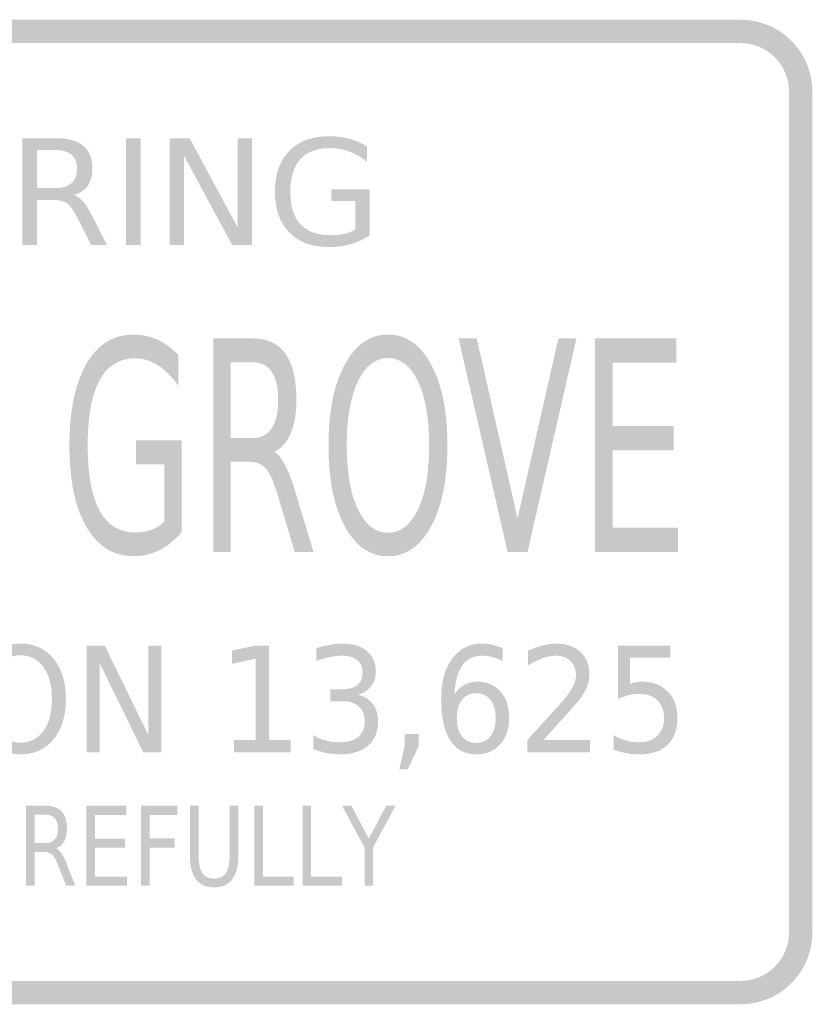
# Model space of a CAD drawing. Header units: inches. Extents: x -0.5 to 0.5, y -0.3 to 0.3.
# Tile 2 of 2: x 0.01 to 0.5, y -0.3 to 0.3. Entities that reach past the tile are written whole.
import ezdxf

# ---------------------------------------------------------------- set-up
doc = ezdxf.new("R2010")
doc.units = ezdxf.units.IN
doc.header["$MEASUREMENT"] = 0

msp = doc.modelspace()

# ---------------------------------------------------------------- hatches: boundary and pattern name
for points in [[(0.45585, 0.30288), (-0.45585, 0.30288), (-0.45585, 0.2885), (0.45585, 0.2885), (0.45585, 0.30288)], [(0.5, 0.25873), (0.49979, 0.26305), (0.49915, 0.26734), (0.4981, 0.27154), (0.49664, 0.27562), (0.49479, 0.27954), (0.49256, 0.28325), (0.48998, 0.28673), (0.48707, 0.28994), (0.48386, 0.29285), (0.48038, 0.29543), (0.47666, 0.29766), (0.47275, 0.29951), (0.46867, 0.30097), (0.46447, 0.30203), (0.46018, 0.30266), (0.45585, 0.30288), (0.45585, 0.2885), (0.45877, 0.28836), (0.46166, 0.28793), (0.4645, 0.28722), (0.46725, 0.28624), (0.46989, 0.28499), (0.47239, 0.28348), (0.47474, 0.28174), (0.47691, 0.27978), (0.47887, 0.27762), (0.48061, 0.27527), (0.48211, 0.27276), (0.48336, 0.27012), (0.48434, 0.26737), (0.48505, 0.26454), (0.48548, 0.26165), (0.48563, 0.25873), (0.5, 0.25873)], [(0.5, -0.25873), (0.5, 0.25873), (0.48563, 0.25873), (0.48563, -0.25873), (0.5, -0.25873)], [(0.07768, 0.22998), (0.08673, 0.22998), (0.08673, 0.16427), (0.07768, 0.16427), (0.07768, 0.22998)], [(0.10469, 0.22998), (0.11687, 0.22998), (0.14651, 0.17501), (0.14651, 0.22998), (0.15527, 0.22998), (0.15527, 0.16427), (0.14308, 0.16427), (0.11344, 0.21924), (0.11344, 0.16427), (0.10469, 0.16427), (0.10469, 0.22998)], [(0.31258, -0.02464), (0.28239, 0.10678), (0.29357, 0.10678), (0.31864, -0.00387), (0.34377, 0.10678), (0.3549, 0.10678), (0.32476, -0.02464), (0.31258, -0.02464)], [(0.36638, 0.10678), (0.41634, 0.10678), (0.41634, 0.09181), (0.37709, 0.09181), (0.37709, 0.05291), (0.41475, 0.05291), (0.41475, 0.03794), (0.37709, 0.03794), (0.37709, -0.00968), (0.41734, -0.00968), (0.41734, -0.02464), (0.36638, -0.02464), (0.36638, 0.10678)], [(0.05359, -0.08214), (0.06463, -0.08214), (0.09148, -0.1371), (0.09148, -0.08214), (0.09941, -0.08214), (0.09941, -0.14784), (0.08837, -0.14784), (0.06152, -0.09287), (0.06152, -0.14784), (0.05359, -0.14784), (0.05359, -0.08214)], [(0.14419, -0.14036), (0.15757, -0.14036), (0.15757, -0.09023), (0.14297, -0.0934), (0.14297, -0.0853), (0.15748, -0.08214), (0.16568, -0.08214), (0.16568, -0.14036), (0.17906, -0.14036), (0.17906, -0.14784), (0.14419, -0.14784), (0.14419, -0.14036)], [(0.2492, -0.13666), (0.25776, -0.13666), (0.25776, -0.14423), (0.2511, -0.15832), (0.24587, -0.15832), (0.2492, -0.14423), (0.2492, -0.13666)], [(0.05337, -0.1807), (0.07792, -0.1807), (0.07792, -0.18631), (0.05863, -0.18631), (0.05863, -0.2009), (0.07714, -0.2009), (0.07714, -0.20651), (0.05863, -0.20651), (0.05863, -0.22437), (0.07841, -0.22437), (0.07841, -0.22998), (0.05337, -0.22998), (0.05337, -0.1807)], [(0.08703, -0.1807), (0.10936, -0.1807), (0.10936, -0.18631), (0.0923, -0.18631), (0.0923, -0.20083), (0.10771, -0.20083), (0.10771, -0.20644), (0.0923, -0.20644), (0.0923, -0.22998), (0.08703, -0.22998), (0.08703, -0.1807)], [(0.15671, -0.1807), (0.16198, -0.1807), (0.16198, -0.22437), (0.18089, -0.22437), (0.18089, -0.22998), (0.15671, -0.22998), (0.15671, -0.1807)], [(0.18639, -0.1807), (0.19165, -0.1807), (0.19165, -0.22437), (0.21057, -0.22437), (0.21057, -0.22998), (0.18639, -0.22998), (0.18639, -0.1807)], [(0.21074, -0.1807), (0.21641, -0.1807), (0.22717, -0.20096), (0.23787, -0.1807), (0.24354, -0.1807), (0.22977, -0.20651), (0.22977, -0.22998), (0.22451, -0.22998), (0.22451, -0.20651), (0.21074, -0.1807)], [(0.45585, -0.30287), (0.46018, -0.30266), (0.46447, -0.30203), (0.46867, -0.30097), (0.47275, -0.29951), (0.47666, -0.29766), (0.48038, -0.29543), (0.48386, -0.29285), (0.48707, -0.28994), (0.48998, -0.28673), (0.49256, -0.28325), (0.49479, -0.27954), (0.49664, -0.27562), (0.4981, -0.27154), (0.49915, -0.26734), (0.49979, -0.26305), (0.5, -0.25873), (0.48563, -0.25873), (0.48548, -0.26164), (0.48505, -0.26454), (0.48434, -0.26737), (0.48336, -0.27012), (0.48211, -0.27276), (0.48061, -0.27527), (0.47887, -0.27761), (0.47691, -0.27978), (0.47474, -0.28174), (0.47239, -0.28348), (0.46989, -0.28498), (0.46725, -0.28623), (0.4645, -0.28722), (0.46166, -0.28793), (0.45877, -0.28836), (0.45585, -0.2885), (0.45585, -0.30287)], [(-0.45585, -0.30287), (0.45585, -0.30287), (0.45585, -0.2885), (-0.45585, -0.2885), (-0.45585, -0.30287)]]:
    msp.add_hatch(color=7).paths.add_polyline_path(points)
h = msp.add_hatch(color=7)
edge = h.paths.add_edge_path()
edge.add_line((0.21877, 0.17365), (0.21877, 0.19129))
edge.add_line((0.21877, 0.19129), (0.204, 0.19129))
edge.add_line((0.204, 0.19129), (0.204, 0.1986))
edge.add_line((0.204, 0.1986), (0.22773, 0.1986))
edge.add_line((0.22773, 0.1986), (0.22773, 0.17039))
edge.add_spline(control_points=[(0.22773, 0.17039), (0.22425, 0.16795), (0.2204, 0.16611), (0.21619, 0.16487), (0.21198, 0.16362), (0.20749, 0.163), (0.20271, 0.163), (0.19227, 0.163), (0.1841, 0.166), (0.17822, 0.172), (0.17233, 0.178), (0.16939, 0.18635), (0.16939, 0.19706), (0.16939, 0.2078), (0.17233, 0.21617), (0.17822, 0.22217), (0.1841, 0.22817), (0.19227, 0.23117), (0.20271, 0.23117), (0.20705, 0.23117), (0.21119, 0.23064), (0.21512, 0.22958), (0.21905, 0.22853), (0.22267, 0.22697), (0.22599, 0.22492)], knot_values=[0, 0, 0, 0, 1, 1, 1, 2, 2, 2, 3, 3, 3, 4, 4, 4, 5, 5, 5, 6, 6, 6, 7, 7, 7, 8, 8, 8, 8], degree=3, periodic=0)
edge.add_line((0.22599, 0.22492), (0.22599, 0.21546))
edge.add_spline(control_points=[(0.22599, 0.21546), (0.22264, 0.21824), (0.21908, 0.22034), (0.21532, 0.22175), (0.21156, 0.22316), (0.2076, 0.22386), (0.20346, 0.22386), (0.1953, 0.22386), (0.18917, 0.22162), (0.18506, 0.21713), (0.18094, 0.21264), (0.17889, 0.20595), (0.17889, 0.19706), (0.17889, 0.1882), (0.18094, 0.18152), (0.18506, 0.17703), (0.18917, 0.17255), (0.1953, 0.1703), (0.20346, 0.1703), (0.20667, 0.1703), (0.20953, 0.17057), (0.21204, 0.17112), (0.21454, 0.17166), (0.21679, 0.1725), (0.21877, 0.17365)], knot_values=[0, 0, 0, 0, 1, 1, 1, 2, 2, 2, 3, 3, 3, 4, 4, 4, 5, 5, 5, 6, 6, 6, 7, 7, 7, 8, 8, 8, 8], degree=3, periodic=0)
h = msp.add_hatch(color=7)
edge = h.paths.add_edge_path()
edge.add_spline(control_points=[(0.0457, 0.19508), (0.04766, 0.19443), (0.04955, 0.19305), (0.05137, 0.19094), (0.0532, 0.18883), (0.05504, 0.18592), (0.05689, 0.18223)], knot_values=[0, 0, 0, 0, 1, 1, 1, 2, 2, 2, 2], degree=3, periodic=0)
edge.add_line((0.05689, 0.18223), (0.0661, 0.16427))
edge.add_line((0.0661, 0.16427), (0.05635, 0.16427))
edge.add_line((0.05635, 0.16427), (0.04779, 0.18113))
edge.add_spline(control_points=[(0.04779, 0.18113), (0.04561, 0.18553), (0.04347, 0.18845), (0.0414, 0.18989), (0.03933, 0.19132), (0.0365, 0.19204), (0.03292, 0.19204)], knot_values=[0, 0, 0, 0, 1, 1, 1, 2, 2, 2, 2], degree=3, periodic=0)
edge.add_line((0.03292, 0.19204), (0.02308, 0.19204))
edge.add_line((0.02308, 0.19204), (0.02308, 0.16427))
edge.add_line((0.02308, 0.16427), (0.01402, 0.16427))
edge.add_line((0.01402, 0.16427), (0.01402, 0.22998))
edge.add_line((0.01402, 0.22998), (0.03442, 0.22998))
edge.add_spline(control_points=[(0.03442, 0.22998), (0.04207, 0.22998), (0.04778, 0.22841), (0.05152, 0.22527), (0.05527, 0.22213), (0.05714, 0.21739), (0.05714, 0.21106), (0.05714, 0.20692), (0.05617, 0.20349), (0.05423, 0.20076), (0.05229, 0.19803), (0.04945, 0.19614), (0.0457, 0.19508)], knot_values=[0, 0, 0, 0, 1, 1, 1, 2, 2, 2, 3, 3, 3, 4, 4, 4, 4], degree=3, periodic=0)
edge = h.paths.add_edge_path(flags=0)
edge.add_line((0.02308, 0.22267), (0.02308, 0.19935))
edge.add_line((0.02308, 0.19935), (0.03442, 0.19935))
edge.add_spline(control_points=[(0.03442, 0.19935), (0.03879, 0.19935), (0.04209, 0.20034), (0.04431, 0.20232), (0.04653, 0.2043), (0.04764, 0.20721), (0.04764, 0.21106), (0.04764, 0.2149), (0.04653, 0.2178), (0.04431, 0.21975), (0.04209, 0.2217), (0.03879, 0.22267), (0.03442, 0.22267)], knot_values=[0, 0, 0, 0, 1, 1, 1, 2, 2, 2, 3, 3, 3, 4, 4, 4, 4], degree=3, periodic=0)
edge.add_line((0.03442, 0.22267), (0.02308, 0.22267))
h = msp.add_hatch(color=7)
edge = h.paths.add_edge_path()
edge.add_line((0.10141, -0.00589), (0.10141, 0.02941))
edge.add_line((0.10141, 0.02941), (0.08393, 0.02941))
edge.add_line((0.08393, 0.02941), (0.08393, 0.04402))
edge.add_line((0.08393, 0.04402), (0.112, 0.04402))
edge.add_line((0.112, 0.04402), (0.112, -0.01241))
edge.add_spline(control_points=[(0.112, -0.01241), (0.10788, -0.01728), (0.10333, -0.02096), (0.09835, -0.02345), (0.09336, -0.02595), (0.08805, -0.02719), (0.0824, -0.02719), (0.07004, -0.02719), (0.06038, -0.02119), (0.05341, -0.00919), (0.04645, 0.00281), (0.04296, 0.01952), (0.04296, 0.04094), (0.04296, 0.06241), (0.04645, 0.07915), (0.05341, 0.09115), (0.06038, 0.10315), (0.07004, 0.10915), (0.0824, 0.10915), (0.08754, 0.10915), (0.09243, 0.1081), (0.09708, 0.10598), (0.10173, 0.10387), (0.10602, 0.10076), (0.10994, 0.09665)], knot_values=[0, 0, 0, 0, 1, 1, 1, 2, 2, 2, 3, 3, 3, 4, 4, 4, 5, 5, 5, 6, 6, 6, 7, 7, 7, 8, 8, 8, 8], degree=3, periodic=0)
edge.add_line((0.10994, 0.09665), (0.10994, 0.07773))
edge.add_spline(control_points=[(0.10994, 0.07773), (0.10598, 0.0833), (0.10177, 0.0875), (0.09732, 0.09032), (0.09286, 0.09313), (0.08819, 0.09454), (0.08328, 0.09454), (0.07363, 0.09454), (0.06637, 0.09005), (0.0615, 0.08107), (0.05664, 0.0721), (0.05421, 0.05872), (0.05421, 0.04094), (0.05421, 0.02321), (0.05664, 0.00986), (0.0615, 0.00089), (0.06637, -0.00809), (0.07363, -0.01258), (0.08328, -0.01258), (0.08709, -0.01258), (0.09047, -0.01204), (0.09343, -0.01095), (0.0964, -0.00987), (0.09905, -0.00818), (0.10141, -0.00589)], knot_values=[0, 0, 0, 0, 1, 1, 1, 2, 2, 2, 3, 3, 3, 4, 4, 4, 5, 5, 5, 6, 6, 6, 7, 7, 7, 8, 8, 8, 8], degree=3, periodic=0)
h = msp.add_hatch(color=7)
edge = h.paths.add_edge_path()
edge.add_spline(control_points=[(0.23895, 0.10915), (0.25006, 0.10915), (0.25892, 0.10298), (0.26556, 0.09062), (0.27219, 0.07827), (0.2755, 0.06171), (0.2755, 0.04094), (0.2755, 0.02022), (0.27219, 0.00369), (0.26556, -0.00866), (0.25892, -0.02102), (0.25006, -0.02719), (0.23895, -0.02719), (0.22785, -0.02719), (0.21897, -0.02103), (0.21232, -0.00871), (0.20567, 0.00361), (0.20235, 0.02016), (0.20235, 0.04094), (0.20235, 0.06171), (0.20567, 0.07827), (0.21232, 0.09062), (0.21897, 0.10298), (0.22785, 0.10915), (0.23895, 0.10915)], knot_values=[0, 0, 0, 0, 1, 1, 1, 2, 2, 2, 3, 3, 3, 4, 4, 4, 5, 5, 5, 6, 6, 6, 7, 7, 7, 8, 8, 8, 8], degree=3, periodic=0)
edge = h.paths.add_edge_path(flags=0)
edge.add_spline(control_points=[(0.23895, 0.09472), (0.23118, 0.09472), (0.22501, 0.08991), (0.22044, 0.08028), (0.21587, 0.07066), (0.21359, 0.05754), (0.21359, 0.04094), (0.21359, 0.02439), (0.21587, 0.0113), (0.22044, 0.00168), (0.22501, -0.00795), (0.23118, -0.01276), (0.23895, -0.01276), (0.24672, -0.01276), (0.25288, -0.00795), (0.25743, 0.00168), (0.26199, 0.0113), (0.26426, 0.02439), (0.26426, 0.04094), (0.26426, 0.05754), (0.26199, 0.07066), (0.25743, 0.08028), (0.25288, 0.08991), (0.24672, 0.09472), (0.23895, 0.09472)], knot_values=[0, 0, 0, 0, 1, 1, 1, 2, 2, 2, 3, 3, 3, 4, 4, 4, 5, 5, 5, 6, 6, 6, 7, 7, 7, 8, 8, 8, 8], degree=3, periodic=0)
h = msp.add_hatch(color=7)
edge = h.paths.add_edge_path()
edge.add_spline(control_points=[(0.16903, 0.03698), (0.17135, 0.03568), (0.17358, 0.03293), (0.17574, 0.0287), (0.1779, 0.02448), (0.18008, 0.01867), (0.18228, 0.01127)], knot_values=[0, 0, 0, 0, 1, 1, 1, 2, 2, 2, 2], degree=3, periodic=0)
edge.add_line((0.18228, 0.01127), (0.19316, -0.02464))
edge.add_line((0.19316, -0.02464), (0.18163, -0.02464))
edge.add_line((0.18163, -0.02464), (0.1715, 0.00907))
edge.add_spline(control_points=[(0.1715, 0.00907), (0.16892, 0.01787), (0.16639, 0.02371), (0.16394, 0.02659), (0.16149, 0.02946), (0.15814, 0.0309), (0.15391, 0.0309)], knot_values=[0, 0, 0, 0, 1, 1, 1, 2, 2, 2, 2], degree=3, periodic=0)
edge.add_line((0.15391, 0.0309), (0.14225, 0.0309))
edge.add_line((0.14225, 0.0309), (0.14225, -0.02464))
edge.add_line((0.14225, -0.02464), (0.13154, -0.02464))
edge.add_line((0.13154, -0.02464), (0.13154, 0.10678))
edge.add_line((0.13154, 0.10678), (0.15567, 0.10678))
edge.add_spline(control_points=[(0.15567, 0.10678), (0.16474, 0.10678), (0.17149, 0.10364), (0.17592, 0.09736), (0.18035, 0.09108), (0.18257, 0.0816), (0.18257, 0.06893), (0.18257, 0.06065), (0.18142, 0.05379), (0.17913, 0.04833), (0.17683, 0.04287), (0.17347, 0.03909), (0.16903, 0.03698)], knot_values=[0, 0, 0, 0, 1, 1, 1, 2, 2, 2, 3, 3, 3, 4, 4, 4, 4], degree=3, periodic=0)
edge = h.paths.add_edge_path(flags=0)
edge.add_line((0.14225, 0.09216), (0.14225, 0.04551))
edge.add_line((0.14225, 0.04551), (0.15567, 0.04551))
edge.add_spline(control_points=[(0.15567, 0.04551), (0.16085, 0.04551), (0.16476, 0.04749), (0.16739, 0.05145), (0.17001, 0.05542), (0.17133, 0.06124), (0.17133, 0.06893), (0.17133, 0.07661), (0.17001, 0.08241), (0.16739, 0.08631), (0.16476, 0.09021), (0.16085, 0.09216), (0.15567, 0.09216)], knot_values=[0, 0, 0, 0, 1, 1, 1, 2, 2, 2, 3, 3, 3, 4, 4, 4, 4], degree=3, periodic=0)
edge.add_line((0.15567, 0.09216), (0.14225, 0.09216))
h = msp.add_hatch(color=7)
edge = h.paths.add_edge_path()
edge.add_spline(control_points=[(0.01282, -0.08095), (0.02132, -0.08095), (0.02811, -0.08403), (0.03318, -0.09021), (0.03826, -0.09639), (0.04079, -0.10467), (0.04079, -0.11506), (0.04079, -0.12541), (0.03826, -0.13368), (0.03318, -0.13986), (0.02811, -0.14603), (0.02132, -0.14912), (0.01282, -0.14912), (0.00432, -0.14912), (-0.00248, -0.14604), (-0.00757, -0.13988), (-0.01266, -0.13372), (-0.0152, -0.12544), (-0.0152, -0.11506), (-0.0152, -0.10467), (-0.01266, -0.09639), (-0.00757, -0.09021), (-0.00248, -0.08403), (0.00432, -0.08095), (0.01282, -0.08095)], knot_values=[0, 0, 0, 0, 1, 1, 1, 2, 2, 2, 3, 3, 3, 4, 4, 4, 5, 5, 5, 6, 6, 6, 7, 7, 7, 8, 8, 8, 8], degree=3, periodic=0)
edge = h.paths.add_edge_path(flags=0)
edge.add_spline(control_points=[(0.01282, -0.08816), (0.00687, -0.08816), (0.00215, -0.09057), (-0.00135, -0.09538), (-0.00485, -0.10019), (-0.0066, -0.10675), (-0.0066, -0.11506), (-0.0066, -0.12333), (-0.00485, -0.12987), (-0.00135, -0.13468), (0.00215, -0.1395), (0.00687, -0.1419), (0.01282, -0.1419), (0.01876, -0.1419), (0.02348, -0.1395), (0.02696, -0.13468), (0.03045, -0.12987), (0.03219, -0.12333), (0.03219, -0.11506), (0.03219, -0.10675), (0.03045, -0.10019), (0.02696, -0.09538), (0.02348, -0.09057), (0.01876, -0.08816), (0.01282, -0.08816)], knot_values=[0, 0, 0, 0, 1, 1, 1, 2, 2, 2, 3, 3, 3, 4, 4, 4, 5, 5, 5, 6, 6, 6, 7, 7, 7, 8, 8, 8, 8], degree=3, periodic=0)
h = msp.add_hatch(color=7)
edge = h.paths.add_edge_path()
edge.add_spline(control_points=[(0.22037, -0.11241), (0.22428, -0.11332), (0.22733, -0.11522), (0.22954, -0.11809), (0.23175, -0.12097), (0.23285, -0.12452), (0.23285, -0.12874), (0.23285, -0.13523), (0.2308, -0.14024), (0.2267, -0.14379), (0.2226, -0.14734), (0.21677, -0.14912), (0.2092, -0.14912), (0.20665, -0.14912), (0.20402, -0.14885), (0.20134, -0.14831), (0.19865, -0.14776), (0.19586, -0.14695), (0.19298, -0.14586)], knot_values=[0, 0, 0, 0, 1, 1, 1, 2, 2, 2, 3, 3, 3, 4, 4, 4, 5, 5, 5, 6, 6, 6, 6], degree=3, periodic=0)
edge.add_line((0.19298, -0.14586), (0.19298, -0.13728))
edge.add_spline(control_points=[(0.19298, -0.13728), (0.19526, -0.13872), (0.19775, -0.1398), (0.20046, -0.14054), (0.20316, -0.14127), (0.20598, -0.14164), (0.20893, -0.14164), (0.21406, -0.14164), (0.21798, -0.14054), (0.22066, -0.13834), (0.22335, -0.13614), (0.2247, -0.13294), (0.2247, -0.12874), (0.2247, -0.12487), (0.22345, -0.12184), (0.22096, -0.11965), (0.21846, -0.11747), (0.21498, -0.11638), (0.2105, -0.11638)], knot_values=[0, 0, 0, 0, 1, 1, 1, 2, 2, 2, 3, 3, 3, 4, 4, 4, 5, 5, 5, 6, 6, 6, 6], degree=3, periodic=0)
edge.add_line((0.2105, -0.11638), (0.20348, -0.11638))
edge.add_line((0.20348, -0.11638), (0.20348, -0.10907))
edge.add_line((0.20348, -0.10907), (0.21082, -0.10907))
edge.add_spline(control_points=[(0.21082, -0.10907), (0.21484, -0.10907), (0.21793, -0.1082), (0.22008, -0.10645), (0.22223, -0.10471), (0.2233, -0.10219), (0.2233, -0.0989), (0.2233, -0.09553), (0.2222, -0.09294), (0.21999, -0.09114), (0.21778, -0.08933), (0.21462, -0.08843), (0.2105, -0.08843), (0.20825, -0.08843), (0.20585, -0.08869), (0.2033, -0.08922), (0.20074, -0.08975), (0.19792, -0.09057), (0.19483, -0.09169)], knot_values=[0, 0, 0, 0, 1, 1, 1, 2, 2, 2, 3, 3, 3, 4, 4, 4, 5, 5, 5, 6, 6, 6, 6], degree=3, periodic=0)
edge.add_line((0.19483, -0.09169), (0.19483, -0.08376))
edge.add_spline(control_points=[(0.19483, -0.08376), (0.19792, -0.08282), (0.20083, -0.08212), (0.20354, -0.08165), (0.20626, -0.08118), (0.20882, -0.08095), (0.21123, -0.08095), (0.21744, -0.08095), (0.22237, -0.08248), (0.226, -0.08555), (0.22964, -0.08861), (0.23145, -0.09276), (0.23145, -0.09798), (0.23145, -0.10162), (0.23049, -0.10469), (0.22857, -0.1072), (0.22665, -0.10971), (0.22392, -0.11145), (0.22037, -0.11241)], knot_values=[0, 0, 0, 0, 1, 1, 1, 2, 2, 2, 3, 3, 3, 4, 4, 4, 5, 5, 5, 6, 6, 6, 6], degree=3, periodic=0)
h = msp.add_hatch(color=7)
edge = h.paths.add_edge_path()
edge.add_line((0.30948, -0.08359), (0.30948, -0.09169))
edge.add_spline(control_points=[(0.30948, -0.09169), (0.30744, -0.09063), (0.30537, -0.08982), (0.30327, -0.08926), (0.30116, -0.08871), (0.29909, -0.08843), (0.29705, -0.08843), (0.29164, -0.08843), (0.28751, -0.09041), (0.28466, -0.09437), (0.28181, -0.09833), (0.28018, -0.10432), (0.27979, -0.11233)], knot_values=[0, 0, 0, 0, 1, 1, 1, 2, 2, 2, 3, 3, 3, 4, 4, 4, 4], degree=3, periodic=0)
edge.add_spline(control_points=[(0.27979, -0.11233), (0.28139, -0.10977), (0.28338, -0.10782), (0.28579, -0.10645), (0.28819, -0.10509), (0.29083, -0.1044), (0.29372, -0.1044), (0.29981, -0.1044), (0.30463, -0.10641), (0.30815, -0.11041), (0.31168, -0.11442), (0.31345, -0.11987), (0.31345, -0.12676), (0.31345, -0.13351), (0.31161, -0.13892), (0.30793, -0.143), (0.30425, -0.14708), (0.29935, -0.14912), (0.29322, -0.14912), (0.28622, -0.14912), (0.28088, -0.14621), (0.27718, -0.14038), (0.27349, -0.13456), (0.27164, -0.12612), (0.27164, -0.11506), (0.27164, -0.10467), (0.27391, -0.09639), (0.27844, -0.09021), (0.28298, -0.08403), (0.28907, -0.08095), (0.29673, -0.08095), (0.29878, -0.08095), (0.30085, -0.08117), (0.30295, -0.08161), (0.30505, -0.08205), (0.30723, -0.08271), (0.30948, -0.08359)], knot_values=[0, 0, 0, 0, 1, 1, 1, 2, 2, 2, 3, 3, 3, 4, 4, 4, 5, 5, 5, 6, 6, 6, 7, 7, 7, 8, 8, 8, 9, 9, 9, 10, 10, 10, 11, 11, 11, 12, 12, 12, 12], degree=3, periodic=0)
edge = h.paths.add_edge_path(flags=0)
edge.add_spline(control_points=[(0.29322, -0.11145), (0.28956, -0.11145), (0.28665, -0.11281), (0.2845, -0.11554), (0.28235, -0.11827), (0.28128, -0.12201), (0.28128, -0.12676), (0.28128, -0.13149), (0.28235, -0.13522), (0.2845, -0.13796), (0.28665, -0.14071), (0.28956, -0.14208), (0.29322, -0.14208), (0.29691, -0.14208), (0.29983, -0.14071), (0.30198, -0.13796), (0.30413, -0.13522), (0.3052, -0.13149), (0.3052, -0.12676), (0.3052, -0.12201), (0.30413, -0.11827), (0.30198, -0.11554), (0.29983, -0.11281), (0.29691, -0.11145), (0.29322, -0.11145)], knot_values=[0, 0, 0, 0, 1, 1, 1, 2, 2, 2, 3, 3, 3, 4, 4, 4, 5, 5, 5, 6, 6, 6, 7, 7, 7, 8, 8, 8, 8], degree=3, periodic=0)
h = msp.add_hatch(color=7)
edge = h.paths.add_edge_path()
edge.add_line((0.33458, -0.14036), (0.36314, -0.14036))
edge.add_line((0.36314, -0.14036), (0.36314, -0.14784))
edge.add_line((0.36314, -0.14784), (0.32471, -0.14784))
edge.add_line((0.32471, -0.14784), (0.32471, -0.14036))
edge.add_spline(control_points=[(0.32471, -0.14036), (0.3278, -0.13687), (0.33204, -0.13218), (0.33742, -0.1263), (0.34279, -0.12042), (0.34617, -0.11663), (0.34755, -0.11492), (0.35017, -0.11173), (0.35199, -0.10902), (0.35303, -0.1068), (0.35406, -0.10459), (0.35458, -0.10241), (0.35458, -0.10027), (0.35458, -0.09678), (0.35345, -0.09393), (0.3512, -0.09173), (0.34895, -0.08953), (0.34601, -0.08843), (0.34237, -0.08843), (0.33982, -0.08843), (0.33712, -0.08891), (0.33426, -0.08988), (0.33141, -0.09085), (0.32836, -0.09232), (0.32512, -0.09428)], knot_values=[0, 0, 0, 0, 1, 1, 1, 2, 2, 2, 3, 3, 3, 4, 4, 4, 5, 5, 5, 6, 6, 6, 7, 7, 7, 8, 8, 8, 8], degree=3, periodic=0)
edge.add_line((0.32512, -0.09428), (0.32512, -0.0853))
edge.add_spline(control_points=[(0.32512, -0.0853), (0.32842, -0.08387), (0.33151, -0.08278), (0.33437, -0.08205), (0.33724, -0.08131), (0.33986, -0.08095), (0.34224, -0.08095), (0.34851, -0.08095), (0.35351, -0.08265), (0.35724, -0.08605), (0.36096, -0.08946), (0.36282, -0.094), (0.36282, -0.0997), (0.36282, -0.10239), (0.36236, -0.10495), (0.36143, -0.10738), (0.3605, -0.1098), (0.3588, -0.11265), (0.35634, -0.11594)], knot_values=[0, 0, 0, 0, 1, 1, 1, 2, 2, 2, 3, 3, 3, 4, 4, 4, 5, 5, 5, 6, 6, 6, 6], degree=3, periodic=0)
edge.add_spline(control_points=[(0.35634, -0.11594), (0.35565, -0.11679), (0.35349, -0.11924), (0.34987, -0.12331), (0.34625, -0.12737), (0.34115, -0.13306), (0.33458, -0.14036)], knot_values=[0, 0, 0, 0, 1, 1, 1, 2, 2, 2, 2], degree=3, periodic=0)
h = msp.add_hatch(color=7)
edge = h.paths.add_edge_path()
edge.add_line((0.38039, -0.08214), (0.41256, -0.08214))
edge.add_line((0.41256, -0.08214), (0.41256, -0.08962))
edge.add_line((0.41256, -0.08962), (0.38787, -0.08962))
edge.add_line((0.38787, -0.08962), (0.38787, -0.10572))
edge.add_spline(control_points=[(0.38787, -0.10572), (0.38907, -0.10528), (0.39027, -0.10495), (0.39146, -0.10473), (0.39264, -0.10451), (0.39384, -0.1044), (0.39504, -0.1044), (0.40179, -0.1044), (0.40715, -0.10641), (0.4111, -0.11043), (0.41505, -0.11445), (0.41702, -0.1199), (0.41702, -0.12676), (0.41702, -0.13383), (0.41499, -0.13933), (0.41094, -0.14324), (0.40689, -0.14716), (0.40116, -0.14912), (0.39378, -0.14912), (0.39122, -0.14912), (0.38863, -0.14889), (0.386, -0.14842), (0.38338, -0.14795), (0.38065, -0.14724), (0.37783, -0.1463)], knot_values=[0, 0, 0, 0, 1, 1, 1, 2, 2, 2, 3, 3, 3, 4, 4, 4, 5, 5, 5, 6, 6, 6, 7, 7, 7, 8, 8, 8, 8], degree=3, periodic=0)
edge.add_line((0.37783, -0.1463), (0.37783, -0.13737))
edge.add_spline(control_points=[(0.37783, -0.13737), (0.38026, -0.13881), (0.38278, -0.13988), (0.38537, -0.14058), (0.38797, -0.14129), (0.39071, -0.14164), (0.39359, -0.14164), (0.39828, -0.14164), (0.40199, -0.1403), (0.40472, -0.13763), (0.40746, -0.13496), (0.40882, -0.13134), (0.40882, -0.12676), (0.40882, -0.12219), (0.40746, -0.11856), (0.40472, -0.11589), (0.40199, -0.11322), (0.39828, -0.11189), (0.39359, -0.11189), (0.3914, -0.11189), (0.38922, -0.11215), (0.38704, -0.11268), (0.38486, -0.11321), (0.38265, -0.11403), (0.38039, -0.11514)], knot_values=[0, 0, 0, 0, 1, 1, 1, 2, 2, 2, 3, 3, 3, 4, 4, 4, 5, 5, 5, 6, 6, 6, 7, 7, 7, 8, 8, 8, 8], degree=3, periodic=0)
edge.add_line((0.38039, -0.11514), (0.38039, -0.08214))
h = msp.add_hatch(color=7)
edge = h.paths.add_edge_path()
edge.add_spline(control_points=[(0.03477, -0.20687), (0.0359, -0.20736), (0.037, -0.20839), (0.03806, -0.20998), (0.03912, -0.21156), (0.0402, -0.21374), (0.04127, -0.21651)], knot_values=[0, 0, 0, 0, 1, 1, 1, 2, 2, 2, 2], degree=3, periodic=0)
edge.add_line((0.04127, -0.21651), (0.04663, -0.22998))
edge.add_line((0.04663, -0.22998), (0.04096, -0.22998))
edge.add_line((0.04096, -0.22998), (0.03598, -0.21734))
edge.add_spline(control_points=[(0.03598, -0.21734), (0.03471, -0.21404), (0.03347, -0.21185), (0.03227, -0.21077), (0.03106, -0.20969), (0.02942, -0.20915), (0.02733, -0.20915)], knot_values=[0, 0, 0, 0, 1, 1, 1, 2, 2, 2, 2], degree=3, periodic=0)
edge.add_line((0.02733, -0.20915), (0.02161, -0.20915))
edge.add_line((0.02161, -0.20915), (0.02161, -0.22998))
edge.add_line((0.02161, -0.22998), (0.01634, -0.22998))
edge.add_line((0.01634, -0.22998), (0.01634, -0.1807))
edge.add_line((0.01634, -0.1807), (0.0282, -0.1807))
edge.add_spline(control_points=[(0.0282, -0.1807), (0.03266, -0.1807), (0.03597, -0.18187), (0.03815, -0.18423), (0.04033, -0.18658), (0.04142, -0.19014), (0.04142, -0.19489), (0.04142, -0.19799), (0.04086, -0.20057), (0.03973, -0.20262), (0.0386, -0.20466), (0.03695, -0.20608), (0.03477, -0.20687)], knot_values=[0, 0, 0, 0, 1, 1, 1, 2, 2, 2, 3, 3, 3, 4, 4, 4, 4], degree=3, periodic=0)
edge = h.paths.add_edge_path(flags=0)
edge.add_line((0.02161, -0.18618), (0.02161, -0.20367))
edge.add_line((0.02161, -0.20367), (0.0282, -0.20367))
edge.add_spline(control_points=[(0.0282, -0.20367), (0.03075, -0.20367), (0.03267, -0.20293), (0.03396, -0.20144), (0.03525, -0.19996), (0.0359, -0.19777), (0.0359, -0.19489), (0.0359, -0.19201), (0.03525, -0.18984), (0.03396, -0.18837), (0.03267, -0.18691), (0.03075, -0.18618), (0.0282, -0.18618)], knot_values=[0, 0, 0, 0, 1, 1, 1, 2, 2, 2, 3, 3, 3, 4, 4, 4, 4], degree=3, periodic=0)
edge.add_line((0.0282, -0.18618), (0.02161, -0.18618))
h = msp.add_hatch(color=7)
edge = h.paths.add_edge_path()
edge.add_line((0.11709, -0.1807), (0.12238, -0.1807))
edge.add_line((0.12238, -0.1807), (0.12238, -0.21064))
edge.add_spline(control_points=[(0.12238, -0.21064), (0.12238, -0.21592), (0.12314, -0.21972), (0.12465, -0.22204), (0.12616, -0.22436), (0.12861, -0.22552), (0.13198, -0.22552), (0.13536, -0.22552), (0.13779, -0.22436), (0.1393, -0.22204), (0.1408, -0.21972), (0.14155, -0.21592), (0.14155, -0.21064)], knot_values=[0, 0, 0, 0, 1, 1, 1, 2, 2, 2, 3, 3, 3, 4, 4, 4, 4], degree=3, periodic=0)
edge.add_line((0.14155, -0.21064), (0.14155, -0.1807))
edge.add_line((0.14155, -0.1807), (0.14685, -0.1807))
edge.add_line((0.14685, -0.1807), (0.14685, -0.21146))
edge.add_spline(control_points=[(0.14685, -0.21146), (0.14685, -0.21789), (0.14559, -0.22274), (0.14309, -0.22602), (0.14058, -0.2293), (0.13688, -0.23094), (0.13198, -0.23094), (0.12706, -0.23094), (0.12335, -0.2293), (0.12085, -0.22602), (0.11834, -0.22274), (0.11709, -0.21789), (0.11709, -0.21146)], knot_values=[0, 0, 0, 0, 1, 1, 1, 2, 2, 2, 3, 3, 3, 4, 4, 4, 4], degree=3, periodic=0)
edge.add_line((0.11709, -0.21146), (0.11709, -0.1807))

doc.saveas('drawing.dxf')
